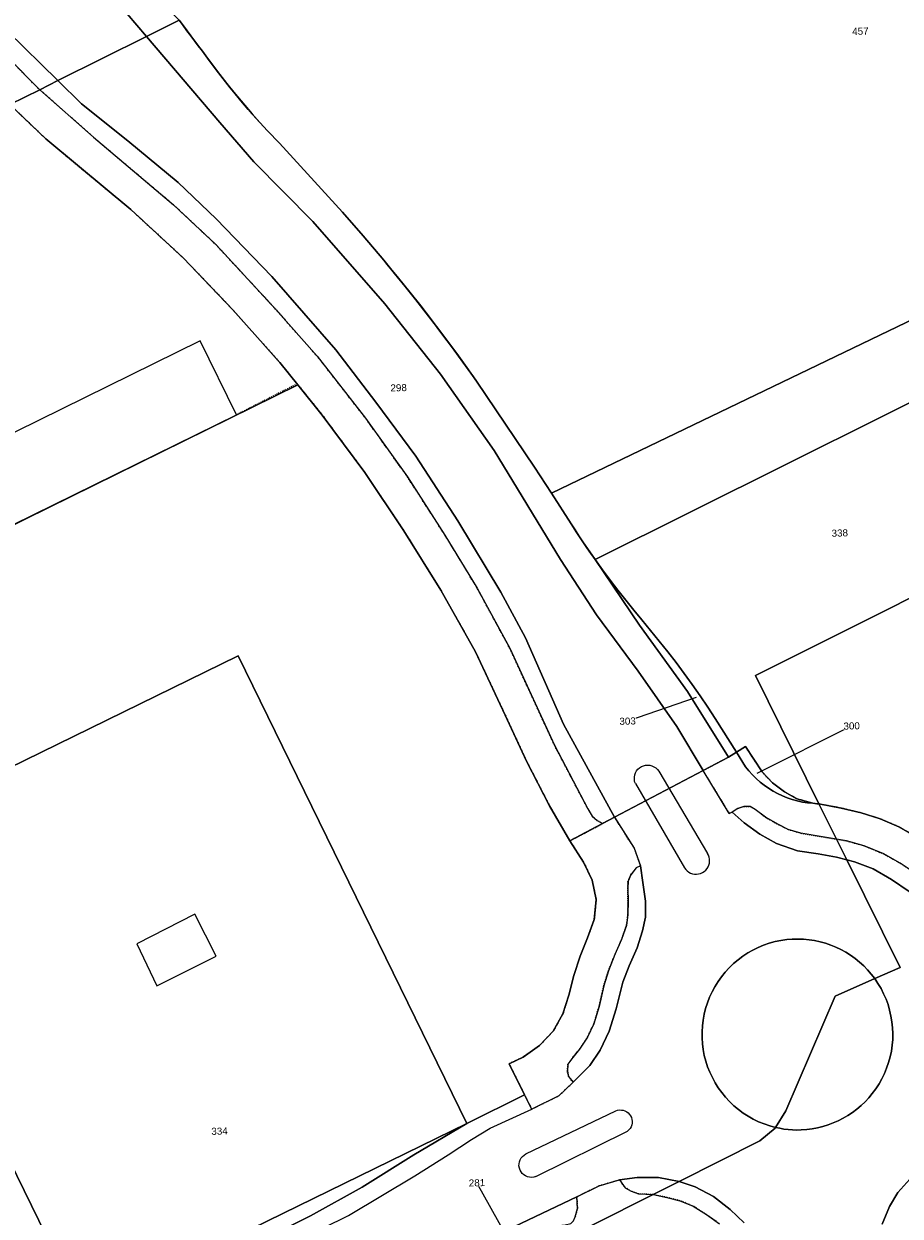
# Model space of a CAD drawing. Header units: millimetres. Extents: x -191 to 81095, y -508122 to 28741.
# Tile 201 of 251: x 5610 to 5697, y 10093 to 10212. Entities that reach past the tile are written whole.
import ezdxf

# ---------------------------------------------------------------- set-up
doc = ezdxf.new("R2010")
doc.units = ezdxf.units.MM
for name, pattern in [('VE22-087 DB - VST Hervest-Dorsten ALK VA2736$0$1', [0]), ('VE22-087 DB - VST Hervest-Dorsten ALK VA2736$0$2', [0.16, 0.06, -0.1]), ('VE22-087 DB - VST Hervest-Dorsten ALK VA2736$0$3', [0.26, 0.11, -0.15])]:
    doc.linetypes.add(name, pattern=pattern)
for name, color, linetype, lineweight in [('VE22-087 DB - VST Hervest-Dorsten ALK VA2736$0$AX_Flurstueck', 9, 'VE22-087 DB - VST Hervest-Dorsten ALK VA2736$0$1', 18), ('VE22-087 DB - VST Hervest-Dorsten ALK VA2736$0$AX_Gebaeude', 7, 'VE22-087 DB - VST Hervest-Dorsten ALK VA2736$0$1', 18), ('VE22-087 DB - VST Hervest-Dorsten ALK VA2736$0$AX_IndustrieUndGewerbeflaeche', 7, 'VE22-087 DB - VST Hervest-Dorsten ALK VA2736$0$1', 18), ('VE22-087 DB - VST Hervest-Dorsten ALK VA2736$0$AX_SonstigesBauwerkOderSonstigeEinrichtung', 7, 'VE22-087 DB - VST Hervest-Dorsten ALK VA2736$0$1', 18), ('VE22-087 DB - VST Hervest-Dorsten ALK VA2736$0$AX_Strassenverkehr', 7, 'VE22-087 DB - VST Hervest-Dorsten ALK VA2736$0$1', 18), ('VE22-087 DB - VST Hervest-Dorsten ALK VA2736$0$AX_Strassenverkehrsanlage', 7, 'VE22-087 DB - VST Hervest-Dorsten ALK VA2736$0$1', 18), ('VE22-087 DB - VST Hervest-Dorsten ALK VA2736$0$AX_Turm', 7, 'VE22-087 DB - VST Hervest-Dorsten ALK VA2736$0$1', 18), ('VE22-087 DB - VST Hervest-Dorsten ALK VA2736$0$AX_Weg', 7, 'VE22-087 DB - VST Hervest-Dorsten ALK VA2736$0$1', 18), ('VE22-087 DB - VST Hervest-Dorsten ALK VA2736$0$Flurgrenzen', 9, 'VE22-087 DB - VST Hervest-Dorsten ALK VA2736$0$1', 18)]:
    doc.layers.add(name, color=color, linetype=linetype, lineweight=lineweight)
doc.layers.add('XREF ALK Kataster', color=251, linetype='Continuous')
doc.styles.add('VE22-087 DB - VST Hervest-Dorsten ALK VA2736$0$0', font='arial.ttf')

# ---------------------------------------------------------------- blocks, each defined once
blk = doc.blocks.new('VE22-087 DB - VST Hervest-Dorsten ALK VA2736')
at = {"layer": 'VE22-087 DB - VST Hervest-Dorsten ALK VA2736$0$AX_Flurstueck', "linetype": 'VE22-087 DB - VST Hervest-Dorsten ALK VA2736$0$1', "lineweight": 13, "ltscale": 0.5}
for points in [[(5625.44, 10212.22, 0), (5625.82, 10211.7, 0), (5626.2, 10211.18, 0), (5626.59, 10210.67, 0), (5626.97, 10210.15, 0), (5627.36, 10209.64, 0), (5627.76, 10209.14, 0), (5628.42, 10208.21, 0), (5629.1, 10207.3, 0), (5629.79, 10206.4, 0), (5630.5, 10205.51, 0), (5631.22, 10204.63, 0), (5631.95, 10203.76, 0), (5632.69, 10202.9, 0), (5633.45, 10202.06, 0), (5634.22, 10201.22, 0), (5635.39, 10199.99, 0), (5641.66, 10193.13, 0), (5643.72, 10190.77, 0), (5645.78, 10188.34, 0), (5646.85, 10187.04, 0), (5647.91, 10185.74, 0), (5648.96, 10184.42, 0), (5649.99, 10183.09, 0), (5651.02, 10181.76, 0), (5652.03, 10180.41, 0), (5653.03, 10179.06, 0), (5654.02, 10177.69, 0), (5655, 10176.32, 0), (5660.75, 10167.77, 0), (5662.44, 10165.16, 0), (5751.53, 10208.05, 0)], [(5608.6, 10203.83, 0), (5611.56, 10205.3, 0), (5613.37, 10206.21, 0), (5622.18, 10210.6, 0), (5625.44, 10212.22, 0), (5617.98, 10219.68, 0), (5610.93, 10226.72, 0), (5607.14, 10230.51, 0)], [(5714.57, 10182.39, 0), (5666.78, 10158.57, 0), (5667.52, 10157.54, 0), (5668.27, 10156.52, 0), (5669.04, 10155.51, 0), (5669.83, 10154.52, 0), (5670.63, 10153.53, 0), (5671.44, 10152.56, 0), (5672.31, 10151.52, 0), (5673.17, 10150.46, 0), (5674.01, 10149.4, 0), (5674.84, 10148.32, 0), (5675.65, 10147.23, 0), (5676.45, 10146.13, 0), (5677.23, 10145.02, 0), (5677.99, 10143.89, 0), (5678.74, 10142.76, 0), (5680.85, 10139.4, 0), (5681.75, 10139.96, 0), (5683.4, 10137.45, 0), (5684.42, 10136.35, 0), (5685.62, 10135.47, 0), (5686.86, 10134.77, 0), (5688.43, 10134.32, 0), (5688.64, 10134.3, 0), (5688.84, 10134.28, 0), (5689.05, 10134.26, 0), (5682.74, 10147.02, 0), (5711.4, 10161.39, 0)], [(5590.44, 10129.01, 0), (5631.28, 10148.99, 0), (5654.04, 10102.48, 0), (5659.77, 10105.32, 0), (5658.23, 10108.42, 0), (5659.63, 10109.07, 0), (5661.26, 10110.23, 0), (5662.62, 10111.66, 0), (5663.59, 10113.38, 0), (5664.17, 10115.23, 0), (5664.66, 10117.19, 0), (5665.29, 10119.11, 0), (5666.03, 10120.95, 0), (5666.71, 10122.76, 0), (5666.9, 10124.74, 0), (5666.48, 10126.69, 0), (5665.64, 10128.48, 0), (5664.28, 10130.58, 0), (5662.26, 10134.07, 0), (5659.96, 10138.53, 0), (5657.86, 10143.08, 0), (5654.88, 10149.4, 0), (5651.45, 10155.51, 0), (5647.77, 10161.44, 0), (5643.88, 10167.23, 0), (5639.66, 10172.95, 0), (5637.23, 10175.95, 0), (5580.89, 10148.19, 0)], [(5711.4, 10161.39, 0), (5682.74, 10147.02, 0), (5689.05, 10134.26, 0), (5691.25, 10133.85, 0), (5693.23, 10133.37, 0), (5695.12, 10132.79, 0), (5696.98, 10131.98, 0), (5698.71, 10131, 0)], [(5676.85, 10144.85, 0), (5670.02, 10142.5, 0)], [(5682.92, 10137.32, 0), (5692.3, 10142.02, 0)], [(5660.63, 10089.4, 0), (5672.56, 10095.4, 0), (5675.16, 10096.71, 0), (5683.18, 10100.74, 0), (5684.69, 10102.02, 0), (5684.73, 10102.08, 0), (5685.76, 10103.73, 0), (5690.66, 10115.15, 0), (5694.59, 10116.89, 0), (5697.12, 10118, 0), (5691.81, 10128.7, 0), (5690.79, 10130.75, 0), (5689.05, 10134.26, 0), (5688.84, 10134.28, 0), (5688.64, 10134.3, 0), (5688.43, 10134.32, 0), (5687.91, 10134.37, 0), (5687.4, 10134.45, 0), (5686.89, 10134.56, 0), (5686.39, 10134.7, 0), (5685.89, 10134.87, 0), (5685.41, 10135.07, 0), (5684.94, 10135.29, 0), (5684.48, 10135.54, 0), (5684.03, 10135.82, 0), (5683.61, 10136.12, 0), (5683.2, 10136.44, 0), (5682.81, 10136.79, 0), (5682.44, 10137.15, 0), (5682.09, 10137.54, 0), (5681.76, 10137.95, 0), (5680.85, 10139.4, 0), (5680.05, 10138.9, 0), (5677.53, 10137.57, 0), (5668.72, 10132.93, 0), (5667.54, 10132.3, 0), (5664.28, 10130.58, 0), (5665.64, 10128.48, 0), (5666.48, 10126.69, 0), (5666.9, 10124.74, 0), (5666.71, 10122.76, 0), (5666.03, 10120.95, 0), (5665.29, 10119.11, 0), (5664.66, 10117.19, 0), (5664.17, 10115.23, 0), (5663.59, 10113.38, 0), (5662.62, 10111.66, 0), (5661.26, 10110.23, 0), (5659.63, 10109.07, 0), (5658.23, 10108.42, 0), (5659.77, 10105.32, 0), (5654.04, 10102.48, 0), (5648.76, 10099.36, 0), (5643.64, 10096.15, 0), (5638.49, 10093.29, 0), (5633.19, 10090.62, 0)], [(5698.71, 10131, 0), (5696.98, 10131.98, 0), (5695.12, 10132.79, 0), (5693.23, 10133.37, 0), (5691.25, 10133.85, 0), (5689.05, 10134.26, 0), (5690.79, 10130.75, 0), (5691.81, 10128.7, 0), (5697.12, 10118, 0), (5694.59, 10116.89, 0), (5690.66, 10115.15, 0), (5685.76, 10103.73, 0), (5684.73, 10102.08, 0), (5684.69, 10102.02, 0), (5683.18, 10100.74, 0), (5675.16, 10096.71, 0), (5672.56, 10095.4, 0), (5660.63, 10089.4, 0)], [(5659.3, 10088.91, 0), (5655.04, 10096.57, 0)]]:
    blk.add_polyline3d(points, dxfattribs=at)
for points in [[(5625.44, 10212.22, 0), (5622.18, 10210.6, 0), (5613.37, 10206.21, 0), (5611.56, 10205.3, 0), (5608.6, 10203.83, 0), (5612.18, 10200.41, 0), (5615.3, 10197.79, 0), (5620.61, 10193.4, 0), (5625.84, 10188.57, 0), (5630.73, 10183.46, 0), (5635.43, 10178.17, 0), (5637.23, 10175.95, 0), (5639.66, 10172.95, 0), (5643.88, 10167.23, 0), (5647.77, 10161.44, 0), (5651.45, 10155.51, 0), (5654.88, 10149.4, 0), (5657.86, 10143.08, 0), (5659.96, 10138.53, 0), (5662.26, 10134.07, 0), (5664.28, 10130.58, 0), (5667.54, 10132.3, 0), (5668.72, 10132.93, 0), (5677.53, 10137.57, 0), (5680.05, 10138.9, 0), (5675.98, 10145.45, 0), (5671.21, 10152.05, 0), (5666.78, 10158.57, 0), (5666.37, 10159.16, 0), (5665.97, 10159.74, 0), (5665.57, 10160.33, 0), (5665.17, 10160.93, 0), (5664.79, 10161.53, 0), (5664.4, 10162.13, 0), (5662.44, 10165.16, 0), (5660.75, 10167.77, 0), (5655, 10176.32, 0), (5654.02, 10177.69, 0), (5653.03, 10179.06, 0), (5652.03, 10180.41, 0), (5651.02, 10181.76, 0), (5649.99, 10183.09, 0), (5648.96, 10184.42, 0), (5647.91, 10185.74, 0), (5646.85, 10187.04, 0), (5645.78, 10188.34, 0), (5643.72, 10190.77, 0), (5641.66, 10193.13, 0), (5635.39, 10199.99, 0), (5634.22, 10201.22, 0), (5633.45, 10202.06, 0), (5632.69, 10202.9, 0), (5631.95, 10203.76, 0), (5631.22, 10204.63, 0), (5630.5, 10205.51, 0), (5629.79, 10206.4, 0), (5629.1, 10207.3, 0), (5628.42, 10208.21, 0), (5627.76, 10209.14, 0), (5627.36, 10209.64, 0), (5626.97, 10210.15, 0), (5626.59, 10210.67, 0), (5626.2, 10211.18, 0), (5625.82, 10211.7, 0)], [(5751.53, 10208.05, 0), (5662.44, 10165.16, 0), (5664.4, 10162.13, 0), (5664.79, 10161.53, 0), (5665.17, 10160.93, 0), (5665.57, 10160.33, 0), (5665.97, 10159.74, 0), (5666.37, 10159.16, 0), (5666.78, 10158.57, 0), (5714.57, 10182.39, 0), (5753.7, 10201.88, 0)], [(5635.43, 10178.17, 0), (5630.73, 10183.46, 0), (5625.84, 10188.57, 0), (5620.61, 10193.4, 0), (5615.3, 10197.79, 0), (5612.18, 10200.41, 0), (5608.6, 10203.83, 0), (5599.34, 10199.21, 0), (5548.89, 10174.07, 0), (5493.42, 10153.99, 0), (5502.77, 10133.87, 0), (5511.9, 10114.2, 0), (5525.47, 10120.89, 0), (5529.94, 10123.09, 0), (5548.93, 10132.44, 0), (5553.37, 10134.63, 0), (5573.48, 10144.54, 0), (5578.7, 10147.11, 0), (5580.89, 10148.19, 0), (5637.23, 10175.95, 0)], [(5666.78, 10158.57, 0), (5671.21, 10152.05, 0), (5675.98, 10145.45, 0), (5680.05, 10138.9, 0), (5680.85, 10139.4, 0), (5678.74, 10142.76, 0), (5677.99, 10143.89, 0), (5677.23, 10145.02, 0), (5676.45, 10146.13, 0), (5675.65, 10147.23, 0), (5674.84, 10148.32, 0), (5674.01, 10149.4, 0), (5673.17, 10150.46, 0), (5672.31, 10151.52, 0), (5671.44, 10152.56, 0), (5670.63, 10153.53, 0), (5669.83, 10154.52, 0), (5669.04, 10155.51, 0), (5668.27, 10156.52, 0), (5667.52, 10157.54, 0)], [(5631.28, 10148.99, 0), (5590.44, 10129.01, 0), (5589, 10128.31, 0), (5592.67, 10120.81, 0), (5596.78, 10122.81, 0), (5615.88, 10083.81, 0), (5654.04, 10102.48, 0)], [(5681.75, 10139.96, 0), (5680.85, 10139.4, 0), (5681.76, 10137.95, 0), (5682.09, 10137.54, 0), (5682.44, 10137.15, 0), (5682.81, 10136.79, 0), (5683.2, 10136.44, 0), (5683.61, 10136.12, 0), (5684.03, 10135.82, 0), (5684.48, 10135.54, 0), (5684.94, 10135.29, 0), (5685.41, 10135.07, 0), (5685.89, 10134.87, 0), (5686.39, 10134.7, 0), (5686.89, 10134.56, 0), (5687.4, 10134.45, 0), (5687.91, 10134.37, 0), (5688.43, 10134.32, 0), (5686.86, 10134.77, 0), (5685.62, 10135.47, 0), (5684.42, 10136.35, 0), (5683.4, 10137.45, 0)], [(5589, 10128.31, 0), (5519.17, 10094.15, 0), (5539.5, 10052.62, 0), (5541.94, 10047.64, 0), (5615.88, 10083.81, 0), (5596.78, 10122.81, 0), (5592.67, 10120.81, 0)], [(5654.04, 10102.48, 0), (5615.88, 10083.81, 0), (5616.54, 10082.48, 0), (5633.19, 10090.62, 0), (5638.49, 10093.29, 0), (5643.64, 10096.15, 0), (5648.76, 10099.36, 0)]]:
    blk.add_polyline3d(points, close=True, dxfattribs=at)
at = {"layer": 'VE22-087 DB - VST Hervest-Dorsten ALK VA2736$0$AX_Gebaeude', "color": 7, "linetype": 'VE22-087 DB - VST Hervest-Dorsten ALK VA2736$0$1', "lineweight": 13, "ltscale": 0.5}
blk.add_polyline3d([(5627.51, 10180.32, 0), (5577.02, 10155.45, 0), (5580.62, 10148.12, 0), (5631.14, 10172.98, 0)], close=True, dxfattribs=at)
at = {"layer": 'VE22-087 DB - VST Hervest-Dorsten ALK VA2736$0$AX_SonstigesBauwerkOderSonstigeEinrichtung', "color": 7, "linetype": 'VE22-087 DB - VST Hervest-Dorsten ALK VA2736$0$3', "lineweight": 13, "ltscale": 0.5}
blk.add_polyline3d([(5601.06, 10196.01, 0), (5599.34, 10199.21, 0), (5598.77, 10200.31, 0), (5598.11, 10201.7, 0), (5606.56, 10205.86, 0), (5607.66, 10204.76, 0), (5608.6, 10203.83, 0), (5612.18, 10200.41, 0), (5615.3, 10197.79, 0), (5620.61, 10193.4, 0), (5625.84, 10188.57, 0), (5630.73, 10183.46, 0), (5635.43, 10178.17, 0), (5637.15, 10176.05, 0), (5631.14, 10172.98, 0)], dxfattribs=at)
at = {"layer": 'VE22-087 DB - VST Hervest-Dorsten ALK VA2736$0$AX_Strassenverkehr', "color": 253, "linetype": 'VE22-087 DB - VST Hervest-Dorsten ALK VA2736$0$1', "lineweight": 13, "ltscale": 0.5, "true_color": 0x999999}
for points in [[(5699.01, 10127.09, 0), (5697.11, 10128.37, 0), (5695.5, 10129.28, 0), (5693.54, 10130.1, 0), (5691.79, 10130.58, 0), (5690.79, 10130.75, 0), (5689.59, 10130.95, 0), (5687.25, 10131.35, 0), (5686, 10131.72, 0), (5685.03, 10132.2, 0), (5683.73, 10132.93, 0), (5682.72, 10133.72, 0), (5682.21, 10134.01, 0), (5681.59, 10134, 0), (5680.97, 10133.82, 0), (5680.41, 10133.44, 0), (5681.62, 10132.39, 0), (5683.17, 10131.25, 0), (5684.82, 10130.33, 0), (5686.91, 10129.6, 0), (5688.98, 10129.29, 0), (5690.79, 10128.97, 0), (5691.81, 10128.7, 0), (5692.58, 10128.49, 0), (5694.44, 10127.79, 0), (5696.27, 10126.75, 0), (5698.02, 10125.56, 0)], [(5698.07, 10096.93, 0), (5696.89, 10095.6, 0), (5696.08, 10094.21, 0), (5695.33, 10092.46, 0)], [(5681.62, 10092.6, 0), (5680.23, 10093.91, 0), (5678.57, 10095.22, 0), (5676.75, 10096.16, 0), (5675.16, 10096.71, 0), (5673.09, 10097.11, 0), (5670.98, 10097.11, 0), (5669.22, 10096.86, 0), (5669.79, 10096.08, 0), (5670.37, 10095.73, 0), (5671.12, 10095.46, 0), (5672.56, 10095.4, 0), (5673.92, 10095.12, 0), (5675.23, 10094.79, 0), (5676.54, 10094.25, 0), (5677.88, 10093.41, 0), (5679.17, 10092.48, 0)]]:
    blk.add_polyline3d(points, dxfattribs=at)
for points in [[(5671.3, 10128.11, 0), (5670.86, 10127.91, 0), (5670.34, 10127.21, 0), (5670.06, 10126.56, 0), (5670.03, 10125.83, 0), (5670.06, 10124.57, 0), (5670.05, 10123.25, 0), (5669.91, 10122.15, 0), (5669.42, 10120.76, 0), (5668.76, 10119.27, 0), (5668.11, 10117.67, 0), (5667.64, 10116.15, 0), (5667.18, 10114.12, 0), (5666.67, 10112.39, 0), (5666.03, 10111.06, 0), (5665.23, 10109.85, 0), (5664.56, 10109.05, 0), (5664.09, 10108.37, 0), (5664.03, 10107.67, 0), (5664.15, 10107.16, 0), (5664.6, 10106.57, 0), (5666.25, 10108.23, 0), (5667.3, 10109.76, 0), (5668.19, 10111.64, 0), (5668.88, 10113.86, 0), (5669.56, 10116.54, 0), (5670.19, 10118.15, 0), (5670.97, 10119.95, 0), (5671.51, 10121.63, 0), (5671.8, 10123.01, 0), (5671.81, 10124.59, 0), (5671.54, 10126.44, 0)], [(5685.84, 10120.77, 0), (5685.26, 10120.68, 0), (5684.68, 10120.56, 0), (5684.11, 10120.4, 0), (5683.55, 10120.21, 0), (5683.01, 10119.98, 0), (5682.48, 10119.72, 0), (5681.96, 10119.43, 0), (5681.47, 10119.11, 0), (5681, 10118.75, 0), (5680.55, 10118.37, 0), (5680.12, 10117.96, 0), (5679.72, 10117.53, 0), (5679.35, 10117.07, 0), (5679.01, 10116.59, 0), (5678.7, 10116.08, 0), (5678.42, 10115.56, 0), (5678.17, 10115.03, 0), (5677.96, 10114.48, 0), (5677.78, 10113.92, 0), (5677.64, 10113.34, 0), (5677.53, 10112.76, 0), (5677.46, 10112.18, 0), (5677.42, 10111.59, 0), (5677.43, 10111, 0), (5677.46, 10110.41, 0), (5677.54, 10109.82, 0), (5677.65, 10109.24, 0), (5677.8, 10108.67, 0), (5677.98, 10108.11, 0), (5678.2, 10107.56, 0), (5678.45, 10107.03, 0), (5678.73, 10106.51, 0), (5679.04, 10106.01, 0), (5679.39, 10105.54, 0), (5679.76, 10105.08, 0), (5680.16, 10104.65, 0), (5680.59, 10104.24, 0), (5681.04, 10103.86, 0), (5681.51, 10103.51, 0), (5682.01, 10103.19, 0), (5682.52, 10102.9, 0), (5683.05, 10102.65, 0), (5683.6, 10102.42, 0), (5684.16, 10102.23, 0), (5684.73, 10102.08, 0), (5685.15, 10101.99, 0), (5685.57, 10101.92, 0), (5686, 10101.87, 0), (5686.43, 10101.84, 0), (5686.85, 10101.82, 0), (5687.28, 10101.83, 0), (5687.83, 10101.87, 0), (5688.37, 10101.94, 0), (5688.91, 10102.04, 0), (5689.44, 10102.17, 0), (5689.96, 10102.33, 0), (5690.47, 10102.52, 0), (5690.97, 10102.74, 0), (5691.46, 10102.99, 0), (5691.93, 10103.27, 0), (5692.38, 10103.57, 0), (5692.82, 10103.9, 0), (5693.23, 10104.25, 0), (5693.63, 10104.63, 0), (5694, 10105.02, 0), (5694.35, 10105.44, 0), (5694.7, 10105.91, 0), (5695.02, 10106.4, 0), (5695.31, 10106.91, 0), (5695.56, 10107.44, 0), (5695.78, 10107.98, 0), (5695.97, 10108.53, 0), (5696.13, 10109.1, 0), (5696.25, 10109.67, 0), (5696.33, 10110.25, 0), (5696.38, 10110.83, 0), (5696.39, 10111.42, 0), (5696.37, 10112, 0), (5696.31, 10112.58, 0), (5696.21, 10113.16, 0), (5696.08, 10113.73, 0), (5695.92, 10114.29, 0), (5695.72, 10114.84, 0), (5695.48, 10115.38, 0), (5695.22, 10115.9, 0), (5694.92, 10116.4, 0), (5694.59, 10116.89, 0), (5694.25, 10117.33, 0), (5693.89, 10117.75, 0), (5693.5, 10118.15, 0), (5693.09, 10118.53, 0), (5692.65, 10118.88, 0), (5692.2, 10119.2, 0), (5691.73, 10119.5, 0), (5691.24, 10119.77, 0), (5690.74, 10120.01, 0), (5690.22, 10120.22, 0), (5689.7, 10120.4, 0), (5689.16, 10120.55, 0), (5688.62, 10120.67, 0), (5688.06, 10120.75, 0), (5687.51, 10120.8, 0), (5686.95, 10120.82, 0), (5686.4, 10120.81, 0)], [(5685.84, 10120.77, 0), (5686.4, 10120.81, 0), (5686.95, 10120.82, 0), (5687.51, 10120.8, 0), (5688.06, 10120.75, 0), (5688.62, 10120.67, 0), (5689.16, 10120.55, 0), (5689.7, 10120.4, 0), (5690.22, 10120.22, 0), (5690.74, 10120.01, 0), (5691.24, 10119.77, 0), (5691.73, 10119.5, 0), (5692.2, 10119.2, 0), (5692.65, 10118.88, 0), (5693.09, 10118.53, 0), (5693.5, 10118.15, 0), (5693.89, 10117.75, 0), (5694.25, 10117.33, 0), (5694.59, 10116.89, 0), (5694.92, 10116.4, 0), (5695.22, 10115.9, 0), (5695.48, 10115.38, 0), (5695.72, 10114.84, 0), (5695.92, 10114.29, 0), (5696.08, 10113.73, 0), (5696.21, 10113.16, 0), (5696.31, 10112.58, 0), (5696.37, 10112, 0), (5696.39, 10111.42, 0), (5696.38, 10110.83, 0), (5696.33, 10110.25, 0), (5696.25, 10109.67, 0), (5696.13, 10109.1, 0), (5695.97, 10108.53, 0), (5695.78, 10107.98, 0), (5695.56, 10107.44, 0), (5695.31, 10106.91, 0), (5695.02, 10106.4, 0), (5694.7, 10105.91, 0), (5694.35, 10105.44, 0), (5694, 10105.02, 0), (5693.63, 10104.63, 0), (5693.23, 10104.25, 0), (5692.82, 10103.9, 0), (5692.38, 10103.57, 0), (5691.93, 10103.27, 0), (5691.46, 10102.99, 0), (5690.97, 10102.74, 0), (5690.47, 10102.52, 0), (5689.96, 10102.33, 0), (5689.44, 10102.17, 0), (5688.91, 10102.04, 0), (5688.37, 10101.94, 0), (5687.83, 10101.87, 0), (5687.28, 10101.83, 0), (5686.85, 10101.82, 0), (5686.43, 10101.84, 0), (5686, 10101.87, 0), (5685.57, 10101.92, 0), (5685.15, 10101.99, 0), (5684.73, 10102.08, 0), (5684.16, 10102.23, 0), (5683.6, 10102.42, 0), (5683.05, 10102.65, 0), (5682.52, 10102.9, 0), (5682.01, 10103.19, 0), (5681.51, 10103.51, 0), (5681.04, 10103.86, 0), (5680.59, 10104.24, 0), (5680.16, 10104.65, 0), (5679.76, 10105.08, 0), (5679.39, 10105.54, 0), (5679.04, 10106.01, 0), (5678.73, 10106.51, 0), (5678.45, 10107.03, 0), (5678.2, 10107.56, 0), (5677.98, 10108.11, 0), (5677.8, 10108.67, 0), (5677.65, 10109.24, 0), (5677.54, 10109.82, 0), (5677.46, 10110.41, 0), (5677.43, 10111, 0), (5677.42, 10111.59, 0), (5677.46, 10112.18, 0), (5677.53, 10112.76, 0), (5677.64, 10113.34, 0), (5677.78, 10113.92, 0), (5677.96, 10114.48, 0), (5678.17, 10115.03, 0), (5678.42, 10115.56, 0), (5678.7, 10116.08, 0), (5679.01, 10116.59, 0), (5679.35, 10117.07, 0), (5679.72, 10117.53, 0), (5680.12, 10117.96, 0), (5680.55, 10118.37, 0), (5681, 10118.75, 0), (5681.47, 10119.11, 0), (5681.96, 10119.43, 0), (5682.48, 10119.72, 0), (5683.01, 10119.98, 0), (5683.55, 10120.21, 0), (5684.11, 10120.4, 0), (5684.68, 10120.56, 0), (5685.26, 10120.68, 0)], [(5664.97, 10095.18, 0), (5658.77, 10092.22, 0), (5658.94, 10091.93, 0), (5663.8, 10092.39, 0), (5664.36, 10092.52, 0), (5664.63, 10092.78, 0), (5664.81, 10093.2, 0), (5665.03, 10094.02, 0)]]:
    blk.add_polyline3d(points, close=True, dxfattribs=at)
at = {"layer": 'VE22-087 DB - VST Hervest-Dorsten ALK VA2736$0$AX_Strassenverkehrsanlage', "color": 7, "linetype": 'VE22-087 DB - VST Hervest-Dorsten ALK VA2736$0$1', "lineweight": 13, "ltscale": 0.5, "true_color": 0xf7f7f0}
for points in [[(5670.79, 10136.29, 0), (5670.72, 10136.5, 0), (5670.69, 10136.71, 0), (5670.69, 10136.93, 0), (5670.73, 10137.15, 0), (5670.8, 10137.35, 0), (5670.91, 10137.54, 0), (5671.04, 10137.71, 0), (5671.2, 10137.86, 0), (5671.39, 10137.98, 0), (5671.59, 10138.06, 0), (5671.8, 10138.11, 0), (5672.02, 10138.13, 0), (5672.23, 10138.11, 0), (5672.44, 10138.05, 0), (5672.64, 10137.96, 0), (5672.82, 10137.84, 0), (5672.98, 10137.69, 0), (5673.12, 10137.52, 0)], [(5673.12, 10137.52, 0), (5677.97, 10129.34, 0)], [(5670.79, 10136.29, 0), (5675.69, 10127.9, 0)], [(5675.69, 10127.9, 0), (5675.81, 10127.74, 0), (5675.95, 10127.6, 0), (5676.11, 10127.48, 0), (5676.29, 10127.38, 0), (5676.48, 10127.31, 0), (5676.68, 10127.28, 0), (5676.88, 10127.27, 0), (5677.08, 10127.29, 0), (5677.28, 10127.34, 0), (5677.46, 10127.43, 0), (5677.63, 10127.53, 0), (5677.79, 10127.67, 0), (5677.92, 10127.82, 0), (5678.03, 10127.99, 0), (5678.11, 10128.17, 0), (5678.16, 10128.37, 0), (5678.18, 10128.57, 0), (5678.17, 10128.77, 0), (5678.14, 10128.97, 0), (5678.07, 10129.16, 0), (5677.97, 10129.34, 0)], [(5659.9, 10099.44, 0), (5668.85, 10103.73, 0)], [(5668.85, 10103.73, 0), (5669.03, 10103.79, 0), (5669.21, 10103.82, 0), (5669.4, 10103.81, 0), (5669.59, 10103.78, 0), (5669.76, 10103.72, 0), (5669.93, 10103.63, 0), (5670.08, 10103.52, 0), (5670.21, 10103.38, 0), (5670.32, 10103.23, 0), (5670.4, 10103.06, 0), (5670.45, 10102.88, 0), (5670.47, 10102.69, 0), (5670.46, 10102.5, 0), (5670.43, 10102.32, 0), (5670.36, 10102.14, 0), (5670.26, 10101.98, 0), (5670.15, 10101.83, 0), (5670.01, 10101.71, 0)], [(5660.89, 10097.19, 0), (5670.01, 10101.71, 0)], [(5660.89, 10097.19, 0), (5660.69, 10097.13, 0), (5660.49, 10097.11, 0), (5660.28, 10097.12, 0), (5660.07, 10097.17, 0), (5659.88, 10097.25, 0), (5659.71, 10097.36, 0), (5659.55, 10097.5, 0), (5659.42, 10097.66, 0), (5659.32, 10097.84, 0), (5659.26, 10098.04, 0), (5659.22, 10098.25, 0), (5659.23, 10098.46, 0), (5659.26, 10098.66, 0), (5659.33, 10098.86, 0), (5659.44, 10099.04, 0), (5659.57, 10099.2, 0), (5659.73, 10099.33, 0), (5659.9, 10099.44, 0)], [(5664.97, 10095.18, 0), (5667.19, 10096.26, 0), (5669.22, 10096.86, 0)]]:
    blk.add_polyline3d(points, dxfattribs=at)
at = {"layer": 'VE22-087 DB - VST Hervest-Dorsten ALK VA2736$0$AX_Turm', "color": 7, "linetype": 'VE22-087 DB - VST Hervest-Dorsten ALK VA2736$0$1', "lineweight": 13, "ltscale": 0.5}
blk.add_polyline3d([(5626.99, 10123.3, 0), (5621.22, 10120.35, 0), (5623.22, 10116.15, 0), (5629.1, 10119.1, 0)], close=True, dxfattribs=at)
at = {"layer": 'VE22-087 DB - VST Hervest-Dorsten ALK VA2736$0$AX_Weg', "color": 7, "linetype": 'VE22-087 DB - VST Hervest-Dorsten ALK VA2736$0$2', "lineweight": 13, "ltscale": 0.5}
blk.add_polyline3d([(5698.71, 10131, 0), (5696.98, 10131.98, 0), (5695.12, 10132.79, 0), (5693.23, 10133.37, 0), (5691.25, 10133.85, 0), (5689.05, 10134.26, 0), (5688.84, 10134.28, 0), (5688.64, 10134.3, 0), (5688.43, 10134.32, 0), (5686.86, 10134.77, 0), (5685.62, 10135.47, 0), (5684.42, 10136.35, 0), (5683.4, 10137.45, 0), (5681.75, 10139.96, 0), (5680.85, 10139.4, 0), (5680.05, 10138.9, 0), (5677.53, 10137.57, 0), (5680.12, 10133.32, 0), (5680.41, 10133.44, 0), (5680.97, 10133.82, 0), (5681.59, 10134, 0), (5682.21, 10134.01, 0), (5682.72, 10133.72, 0), (5683.73, 10132.93, 0), (5685.03, 10132.2, 0), (5686, 10131.72, 0), (5687.25, 10131.35, 0), (5689.59, 10130.95, 0), (5690.79, 10130.75, 0), (5691.79, 10130.58, 0), (5693.54, 10130.1, 0), (5695.5, 10129.28, 0), (5697.11, 10128.37, 0), (5699.01, 10127.09, 0)], dxfattribs=at)
blk.add_polyline3d([(5668.72, 10132.93, 0), (5667.54, 10132.3, 0), (5664.28, 10130.58, 0), (5665.64, 10128.48, 0), (5666.48, 10126.69, 0), (5666.9, 10124.74, 0), (5666.71, 10122.76, 0), (5666.03, 10120.95, 0), (5665.29, 10119.11, 0), (5664.66, 10117.19, 0), (5664.17, 10115.23, 0), (5663.59, 10113.38, 0), (5662.62, 10111.66, 0), (5661.26, 10110.23, 0), (5659.63, 10109.07, 0), (5658.23, 10108.42, 0), (5659.77, 10105.32, 0), (5660.48, 10103.89, 0), (5663.17, 10105.22, 0), (5664.6, 10106.57, 0), (5664.15, 10107.16, 0), (5664.03, 10107.67, 0), (5664.09, 10108.37, 0), (5664.56, 10109.05, 0), (5665.23, 10109.85, 0), (5666.03, 10111.06, 0), (5666.67, 10112.39, 0), (5667.18, 10114.12, 0), (5667.64, 10116.15, 0), (5668.11, 10117.67, 0), (5668.76, 10119.27, 0), (5669.42, 10120.76, 0), (5669.91, 10122.15, 0), (5670.05, 10123.25, 0), (5670.06, 10124.57, 0), (5670.03, 10125.83, 0), (5670.06, 10126.56, 0), (5670.34, 10127.21, 0), (5670.86, 10127.91, 0), (5671.3, 10128.11, 0), (5670.68, 10129.85, 0)], close=True, dxfattribs=at)
at = {"layer": 'VE22-087 DB - VST Hervest-Dorsten ALK VA2736$0$AX_Flurstueck', "char_height": 0.7, "attachment_point": 2, "rotation": 1.5895, "style": 'VE22-087 DB - VST Hervest-Dorsten ALK VA2736$0$0', "bg_fill": 3, "box_fill_scale": 1, "bg_fill_color": 256, "bg_fill_transparency": 0}
for s, insert in [('457', (5693.16, 10211.48)), ('298', (5647.24, 10176.01)), ('338', (5691.11, 10161.56)), ('303', (5670.01, 10142.85)), ('300', (5692.29, 10142.37)), ('334', (5629.43, 10102.06)), ('281', (5655.03, 10096.92))]:
    blk.add_mtext(s, dxfattribs=dict(at, insert=insert))
at = {"layer": 'VE22-087 DB - VST Hervest-Dorsten ALK VA2736$0$AX_IndustrieUndGewerbeflaeche', "color": 253, "linetype": 'VE22-087 DB - VST Hervest-Dorsten ALK VA2736$0$1', "lineweight": 13, "ltscale": 0.5, "true_color": 0x999999}
for points in [[(5625.44, 10212.22, 0), (5625.82, 10211.7, 0), (5626.2, 10211.18, 0), (5626.59, 10210.67, 0), (5626.97, 10210.15, 0), (5627.36, 10209.64, 0), (5627.76, 10209.14, 0), (5628.42, 10208.21, 0), (5629.1, 10207.3, 0), (5629.79, 10206.4, 0), (5630.5, 10205.51, 0), (5631.22, 10204.63, 0), (5631.95, 10203.76, 0), (5632.69, 10202.9, 0), (5633.45, 10202.06, 0), (5634.22, 10201.22, 0), (5635.39, 10199.99, 0), (5641.66, 10193.13, 0), (5643.72, 10190.77, 0), (5645.78, 10188.34, 0), (5646.85, 10187.04, 0), (5647.91, 10185.74, 0), (5648.96, 10184.42, 0), (5649.99, 10183.09, 0), (5651.02, 10181.76, 0), (5652.03, 10180.41, 0), (5653.03, 10179.06, 0), (5654.02, 10177.69, 0), (5655, 10176.32, 0), (5660.75, 10167.77, 0), (5662.44, 10165.16, 0), (5664.4, 10162.13, 0), (5664.79, 10161.53, 0), (5665.17, 10160.93, 0), (5665.57, 10160.33, 0), (5665.97, 10159.74, 0), (5666.37, 10159.16, 0), (5666.78, 10158.57, 0), (5714.57, 10182.39, 0)], [(5714.57, 10182.39, 0), (5666.78, 10158.57, 0), (5671.21, 10152.05, 0), (5675.98, 10145.45, 0), (5680.05, 10138.9, 0), (5680.85, 10139.4, 0), (5681.75, 10139.96, 0), (5683.4, 10137.45, 0), (5684.42, 10136.35, 0), (5685.62, 10135.47, 0), (5686.86, 10134.77, 0), (5688.43, 10134.32, 0), (5688.64, 10134.3, 0), (5688.84, 10134.28, 0), (5689.05, 10134.26, 0), (5691.25, 10133.85, 0), (5693.23, 10133.37, 0), (5695.12, 10132.79, 0), (5696.98, 10131.98, 0), (5698.71, 10131, 0)], [(5590.44, 10129.01, 0), (5631.28, 10148.99, 0), (5654.04, 10102.48, 0), (5659.77, 10105.32, 0), (5658.23, 10108.42, 0), (5659.63, 10109.07, 0), (5661.26, 10110.23, 0), (5662.62, 10111.66, 0), (5663.59, 10113.38, 0), (5664.17, 10115.23, 0), (5664.66, 10117.19, 0), (5665.29, 10119.11, 0), (5666.03, 10120.95, 0), (5666.71, 10122.76, 0), (5666.9, 10124.74, 0), (5666.48, 10126.69, 0), (5665.64, 10128.48, 0), (5664.28, 10130.58, 0), (5662.26, 10134.07, 0), (5659.96, 10138.53, 0), (5657.86, 10143.08, 0), (5654.88, 10149.4, 0), (5651.45, 10155.51, 0), (5647.77, 10161.44, 0), (5643.88, 10167.23, 0), (5639.66, 10172.95, 0), (5637.23, 10175.95, 0), (5580.89, 10148.19, 0)]]:
    blk.add_polyline3d(points, dxfattribs=at)
at = {"layer": 'VE22-087 DB - VST Hervest-Dorsten ALK VA2736$0$AX_Strassenverkehr', "color": 253, "linetype": 'VE22-087 DB - VST Hervest-Dorsten ALK VA2736$0$1', "lineweight": 13, "ltscale": 0.5, "true_color": 0x999999}
for points in [[(5620.27, 10212.85, 0), (5622.18, 10210.6, 0), (5629.47, 10202.04, 0), (5632.85, 10198.13, 0), (5638.73, 10192.2, 0), (5645.89, 10184.02, 0), (5651.41, 10177, 0), (5656.74, 10169.42, 0), (5663.35, 10158.56, 0), (5666.93, 10153.08, 0), (5671.07, 10147.48, 0), (5674.92, 10141.96, 0), (5677.53, 10137.57, 0), (5680.05, 10138.9, 0), (5675.98, 10145.45, 0), (5671.21, 10152.05, 0), (5666.78, 10158.57, 0), (5666.37, 10159.16, 0), (5665.97, 10159.74, 0), (5665.57, 10160.33, 0), (5665.17, 10160.93, 0), (5664.79, 10161.53, 0), (5664.4, 10162.13, 0), (5662.44, 10165.16, 0), (5660.75, 10167.77, 0), (5655, 10176.32, 0), (5654.02, 10177.69, 0), (5653.03, 10179.06, 0), (5652.03, 10180.41, 0), (5651.02, 10181.76, 0), (5649.99, 10183.09, 0), (5648.96, 10184.42, 0), (5647.91, 10185.74, 0), (5646.85, 10187.04, 0), (5645.78, 10188.34, 0), (5643.72, 10190.77, 0), (5641.66, 10193.13, 0), (5635.39, 10199.99, 0), (5634.22, 10201.22, 0), (5633.45, 10202.06, 0), (5632.69, 10202.9, 0), (5631.95, 10203.76, 0), (5631.22, 10204.63, 0), (5630.5, 10205.51, 0), (5629.79, 10206.4, 0), (5629.1, 10207.3, 0), (5628.42, 10208.21, 0), (5627.76, 10209.14, 0), (5627.36, 10209.64, 0), (5626.97, 10210.15, 0), (5626.59, 10210.67, 0), (5626.2, 10211.18, 0), (5625.82, 10211.7, 0), (5625.44, 10212.22, 0)], [(5608.37, 10211.13, 0), (5613.37, 10206.21, 0), (5615.7, 10203.92, 0), (5620.31, 10200.23, 0), (5625.33, 10196.07, 0), (5629.1, 10192.48, 0), (5634.63, 10186.74, 0), (5641, 10179.43, 0), (5644.98, 10174.23, 0), (5648.96, 10168.85, 0), (5653.13, 10162.42, 0), (5657.43, 10155.31, 0), (5659.85, 10150.78, 0), (5663.64, 10142.19, 0), (5668.72, 10132.93, 0), (5677.53, 10137.57, 0), (5674.92, 10141.96, 0), (5671.07, 10147.48, 0), (5666.93, 10153.08, 0), (5663.35, 10158.56, 0), (5656.74, 10169.42, 0), (5651.41, 10177, 0), (5645.89, 10184.02, 0), (5638.73, 10192.2, 0), (5632.85, 10198.13, 0), (5629.47, 10202.04, 0), (5622.18, 10210.6, 0), (5620.27, 10212.85, 0)], [(5608.45, 10208.44, 0), (5611.56, 10205.3, 0), (5616.9, 10200.58, 0), (5624.85, 10193.87, 0), (5629.09, 10189.89, 0), (5635.02, 10183.49, 0), (5639.16, 10178.8, 0), (5643.97, 10172.62, 0), (5648.12, 10166.8, 0), (5651.86, 10161, 0), (5655.05, 10155.74, 0), (5658.3, 10149.76, 0), (5662.75, 10140.09, 0), (5666.07, 10133.77, 0), (5666.51, 10133.04, 0), (5666.98, 10132.62, 0), (5667.54, 10132.3, 0), (5668.72, 10132.93, 0), (5663.64, 10142.19, 0), (5659.85, 10150.78, 0), (5657.43, 10155.31, 0), (5653.13, 10162.42, 0), (5648.96, 10168.85, 0), (5644.98, 10174.23, 0), (5641, 10179.43, 0), (5634.63, 10186.74, 0), (5629.1, 10192.48, 0), (5625.33, 10196.07, 0), (5620.31, 10200.23, 0), (5615.7, 10203.92, 0), (5613.37, 10206.21, 0), (5608.37, 10211.13, 0)], [(5658.77, 10092.22, 0), (5664.97, 10095.18, 0), (5667.19, 10096.26, 0), (5669.22, 10096.86, 0), (5670.98, 10097.11, 0), (5673.09, 10097.11, 0), (5675.16, 10096.71, 0), (5676.75, 10096.16, 0), (5678.57, 10095.22, 0), (5680.23, 10093.91, 0), (5681.62, 10092.6, 0)], [(5695.33, 10092.46, 0), (5696.08, 10094.21, 0), (5696.89, 10095.6, 0), (5698.07, 10096.93, 0)], [(5698.02, 10125.56, 0), (5696.27, 10126.75, 0), (5694.44, 10127.79, 0), (5692.58, 10128.49, 0), (5691.81, 10128.7, 0), (5690.79, 10128.97, 0), (5688.98, 10129.29, 0), (5686.91, 10129.6, 0), (5684.82, 10130.33, 0), (5683.17, 10131.25, 0), (5681.62, 10132.39, 0), (5680.41, 10133.44, 0), (5680.12, 10133.32, 0), (5677.53, 10137.57, 0), (5668.72, 10132.93, 0), (5670.68, 10129.85, 0), (5671.3, 10128.11, 0), (5671.54, 10126.44, 0), (5671.81, 10124.59, 0), (5671.8, 10123.01, 0), (5671.51, 10121.63, 0), (5670.97, 10119.95, 0), (5670.19, 10118.15, 0), (5669.56, 10116.54, 0), (5668.88, 10113.86, 0), (5668.19, 10111.64, 0), (5667.3, 10109.76, 0), (5666.25, 10108.23, 0), (5664.6, 10106.57, 0), (5663.17, 10105.22, 0), (5660.48, 10103.89, 0), (5659.77, 10105.32, 0), (5654.04, 10102.48, 0), (5648.76, 10099.36, 0), (5643.64, 10096.15, 0), (5638.49, 10093.29, 0), (5633.19, 10090.62, 0)]]:
    blk.add_polyline3d(points, dxfattribs=at)
at = {"layer": 'VE22-087 DB - VST Hervest-Dorsten ALK VA2736$0$AX_Strassenverkehrsanlage', "color": 7, "linetype": 'VE22-087 DB - VST Hervest-Dorsten ALK VA2736$0$1', "lineweight": 13, "ltscale": 0.5, "true_color": 0xf7f7f0}
blk.add_polyline3d([(5494.97, 10021.63, 0), (5525.66, 10036.46, 0), (5574.05, 10059.96, 0), (5617.15, 10080.92, 0), (5642.28, 10093.3, 0), (5648.86, 10097.26, 0), (5652.18, 10099.35, 0), (5654.48, 10100.88, 0), (5656.35, 10101.99, 0), (5660.48, 10103.89, 0)], dxfattribs=at)
at = {"layer": 'VE22-087 DB - VST Hervest-Dorsten ALK VA2736$0$AX_Weg', "color": 7, "linetype": 'VE22-087 DB - VST Hervest-Dorsten ALK VA2736$0$2', "lineweight": 13, "ltscale": 0.5}
for points in [[(5608.6, 10203.83, 0), (5612.18, 10200.41, 0), (5615.3, 10197.79, 0), (5620.61, 10193.4, 0), (5625.84, 10188.57, 0), (5630.73, 10183.46, 0), (5635.43, 10178.17, 0), (5637.23, 10175.95, 0), (5639.66, 10172.95, 0), (5643.88, 10167.23, 0), (5647.77, 10161.44, 0), (5651.45, 10155.51, 0), (5654.88, 10149.4, 0), (5657.86, 10143.08, 0), (5659.96, 10138.53, 0), (5662.26, 10134.07, 0), (5664.28, 10130.58, 0), (5667.54, 10132.3, 0), (5666.98, 10132.62, 0), (5666.51, 10133.04, 0), (5666.07, 10133.77, 0), (5662.75, 10140.09, 0), (5658.3, 10149.76, 0), (5655.05, 10155.74, 0), (5651.86, 10161, 0), (5648.12, 10166.8, 0), (5643.97, 10172.62, 0), (5639.16, 10178.8, 0), (5635.02, 10183.49, 0), (5629.09, 10189.89, 0), (5624.85, 10193.87, 0), (5616.9, 10200.58, 0), (5611.56, 10205.3, 0), (5608.45, 10208.44, 0)], [(5679.17, 10092.48, 0), (5677.88, 10093.41, 0), (5676.54, 10094.25, 0), (5675.23, 10094.79, 0), (5673.92, 10095.12, 0), (5672.56, 10095.4, 0), (5671.12, 10095.46, 0), (5670.37, 10095.73, 0), (5669.79, 10096.08, 0), (5669.22, 10096.86, 0), (5667.19, 10096.26, 0), (5664.97, 10095.18, 0), (5665.03, 10094.02, 0), (5664.81, 10093.2, 0)]]:
    blk.add_polyline3d(points, dxfattribs=at)
at = {"layer": 'VE22-087 DB - VST Hervest-Dorsten ALK VA2736$0$Flurgrenzen', "ltscale": 0.5}
for points in [[(5625.44, 10212.22, 0), (5625.86, 10211.65, 0), (5626.59, 10210.67, 0), (5627.33, 10209.69, 0), (5627.76, 10209.14, 0), (5628.09, 10208.68, 0), (5628.77, 10207.74, 0), (5629.46, 10206.83, 0), (5630.16, 10205.94, 0), (5630.86, 10205.07, 0), (5631.57, 10204.21, 0), (5632.3, 10203.35, 0), (5633.06, 10202.49, 0), (5633.84, 10201.63, 0), (5634.22, 10201.22, 0), (5635.39, 10199.99, 0), (5641.66, 10193.13, 0), (5643.72, 10190.77, 0), (5645.78, 10188.34, 0), (5646.12, 10187.93, 0), (5647.25, 10186.55, 0), (5648.36, 10185.17, 0), (5649.45, 10183.8, 0), (5650.51, 10182.43, 0), (5651.56, 10181.04, 0), (5652.6, 10179.64, 0), (5653.65, 10178.21, 0), (5654.68, 10176.76, 0), (5655, 10176.32, 0), (5660.75, 10167.77, 0), (5662.44, 10165.16, 0), (5664.4, 10162.13, 0), (5664.9, 10161.34, 0), (5665.57, 10160.33, 0), (5666.25, 10159.33, 0), (5666.78, 10158.57, 0), (5714.57, 10182.39, 0)], [(5714.57, 10182.39, 0), (5666.78, 10158.57, 0), (5666.25, 10159.33, 0), (5665.57, 10160.33, 0), (5664.9, 10161.34, 0), (5664.4, 10162.13, 0), (5662.44, 10165.16, 0), (5660.75, 10167.77, 0), (5655, 10176.32, 0), (5654.68, 10176.76, 0), (5653.65, 10178.21, 0), (5652.6, 10179.64, 0), (5651.56, 10181.04, 0), (5650.51, 10182.43, 0), (5649.45, 10183.8, 0), (5648.36, 10185.17, 0), (5647.25, 10186.55, 0), (5646.12, 10187.93, 0), (5645.78, 10188.34, 0), (5643.72, 10190.77, 0), (5641.66, 10193.13, 0), (5635.39, 10199.99, 0), (5634.22, 10201.22, 0), (5633.84, 10201.63, 0), (5633.06, 10202.49, 0), (5632.3, 10203.35, 0), (5631.57, 10204.21, 0), (5630.86, 10205.07, 0), (5630.16, 10205.94, 0), (5629.46, 10206.83, 0), (5628.77, 10207.74, 0), (5628.09, 10208.68, 0), (5627.76, 10209.14, 0), (5627.33, 10209.69, 0), (5626.59, 10210.67, 0), (5625.86, 10211.65, 0), (5625.44, 10212.22, 0)]]:
    blk.add_polyline3d(points, dxfattribs=at)

msp = doc.modelspace()

# ---------------------------------------------------------------- block references
at = {"layer": 'XREF ALK Kataster', "color": 251}
msp.add_blockref('VE22-087 DB - VST Hervest-Dorsten ALK VA2736', (0, 0), dxfattribs=at)

doc.saveas('drawing.dxf')
